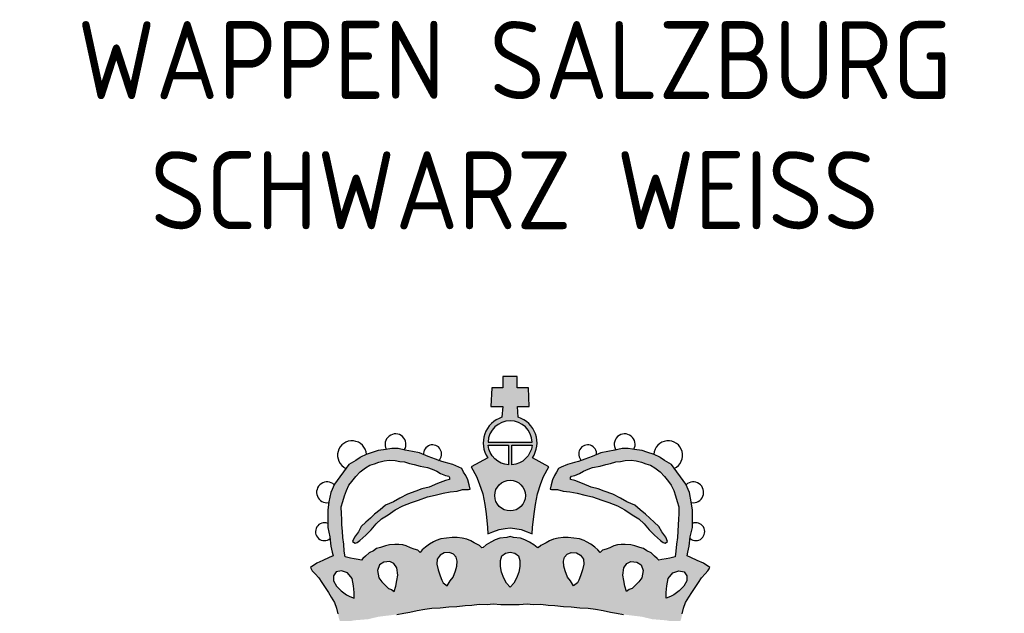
# Model space of a CAD drawing. Extents: x 0 to 182, y 0 to 263.
# Tile 187 of 249: x 57 to 89, y 182 to 201. Entities that reach past the tile are written whole.
import ezdxf

# ---------------------------------------------------------------- set-up
doc = ezdxf.new("R2010")
doc.units = 0
doc.header["$LTSCALE"] = 10
doc.layers.get('0').update_dxf_attribs({"linetype": 'CONTINUOUS'})
doc.layers.add('TXT_025', color=2, linetype='CONTINUOUS')
doc.layers.add('W_013', color=8, linetype='CONTINUOUS')
doc.styles.add('ISOCP', font='isocp.shx')

# ---------------------------------------------------------------- blocks, each defined once
blk = doc.blocks.new('SZBG_SW')
at = {"layer": 'W_013'}
h = blk.add_hatch(color=256, dxfattribs=at)
h.paths.add_polyline_path([(0.0133, 1.4435), (0.0133, 1.4646), (-0.0001, 1.4644), (-0.0135, 1.4646), (-0.0135, 1.4435), (-0.0346, 1.4431), (-0.0361, 1.408), (-0.0141, 1.4078), (-0.0154, 1.3878, 0.4997), (-0.0422, 1.3113), (-0.0733, 1.2946), (-0.0632, 1.2763), (-0.0581, 1.2632), (-0.0516, 1.2432), (-0.048, 1.2236), (-0.0453, 1.2061), (-0.0425, 1.1803), (-0.0419, 1.1683), (-0.0324, 1.1719), (-0.0206, 1.1761), (-0.0092, 1.178), (-0.0001, 1.1792), (0.009, 1.178), (0.0204, 1.1761), (0.0322, 1.1719), (0.0417, 1.1683), (0.0423, 1.1803), (0.0451, 1.2061), (0.0478, 1.2236), (0.0514, 1.2432), (0.0579, 1.2632), (0.063, 1.2763), (0.0731, 1.2946), (0.042, 1.3113, 0.4997), (0.0152, 1.3878), (0.0139, 1.4078), (0.0359, 1.408), (0.0344, 1.4431)])
h.paths.add_polyline_path([(0.0415, 1.3411), (-0.0417, 1.3411, -0.96192)], flags=16)
h.paths.add_polyline_path([(0.0033, 1.3352), (0.0413, 1.3352, -0.36057), (0.0033, 1.298)], flags=16)
h.paths.add_polyline_path([(-0.0029, 1.3352), (-0.0029, 1.298, -0.364533), (-0.0415, 1.3352)], flags=16)
h.paths.add_polyline_path([(0.0288, 1.2402, -1), (-0.029, 1.2402, -1)], flags=16)
h = blk.add_hatch(color=256, dxfattribs=at)
h.paths.add_polyline_path([(-0.0531, 1.1418), (-0.058, 1.1459), (-0.0678, 1.1512), (-0.0741, 1.1547), (-0.0816, 1.158), (-0.0905, 1.1601), (-0.1001, 1.1613), (-0.1091, 1.1612), (-0.1198, 1.1598), (-0.1305, 1.1588), (-0.1395, 1.1557), (-0.1442, 1.1529), (-0.1521, 1.1486), (-0.1597, 1.1429), (-0.1655, 1.1377), (-0.1696, 1.1331), (-0.1739, 1.1375), (-0.1808, 1.139), (-0.1878, 1.1417), (-0.1955, 1.1455), (-0.2021, 1.1474), (-0.2094, 1.148), (-0.217, 1.1481), (-0.2271, 1.1476), (-0.2347, 1.1457), (-0.2442, 1.1423), (-0.2515, 1.1403), (-0.2576, 1.1363), (-0.2655, 1.1324), (-0.2722, 1.1258), (-0.2772, 1.1218), (-0.2801, 1.1186), (-0.2859, 1.1196), (-0.2937, 1.1208), (-0.3009, 1.1223), (-0.3107, 1.1245), (-0.3124, 1.1354), (-0.3134, 1.1485), (-0.315, 1.161), (-0.3157, 1.1732), (-0.3168, 1.1853), (-0.3172, 1.1955), (-0.3177, 1.2059), (-0.3179, 1.2187), (-0.3148, 1.2293), (-0.3116, 1.24), (-0.3083, 1.2495), (-0.3036, 1.2597), (-0.2982, 1.2668), (-0.2907, 1.276), (-0.2824, 1.2852), (-0.2723, 1.2926), (-0.2641, 1.2972), (-0.2554, 1.3), (-0.2472, 1.3034), (-0.2373, 1.3059), (-0.2277, 1.3069), (-0.2165, 1.306), (-0.2078, 1.3047), (-0.1991, 1.3035), (-0.1893, 1.3008), (-0.1806, 1.2989), (-0.1696, 1.2953), (-0.1555, 1.2934), (-0.1469, 1.2901), (-0.1382, 1.2861), (-0.1309, 1.2816), (-0.1217, 1.2778), (-0.1156, 1.2766), (-0.114, 1.2744), (-0.114, 1.2706), (-0.1217, 1.2686), (-0.1366, 1.2628), (-0.1526, 1.2561), (-0.166, 1.253), (-0.1774, 1.2488), (-0.1933, 1.2428), (-0.2079, 1.2354), (-0.2196, 1.2287), (-0.2347, 1.2219), (-0.2449, 1.2132), (-0.2552, 1.2049), (-0.2631, 1.1976), (-0.2715, 1.1898), (-0.2803, 1.1818), (-0.2858, 1.1719), (-0.2893, 1.1669), (-0.2932, 1.1616), (-0.2966, 1.1536), (-0.292, 1.1508), (-0.2881, 1.152), (-0.2832, 1.1558), (-0.272, 1.1657), (-0.2618, 1.1758), (-0.2525, 1.1867), (-0.2425, 1.1964), (-0.23, 1.2041), (-0.2163, 1.2133), (-0.202, 1.2209), (-0.1857, 1.2271), (-0.1729, 1.2317), (-0.1555, 1.2379), (-0.1409, 1.2409), (-0.1261, 1.2445), (-0.1128, 1.2473), (-0.1, 1.2486), (-0.0896, 1.2516), (-0.0783, 1.2518), (-0.0753, 1.2521), (-0.0775, 1.2602), (-0.0799, 1.2697), (-0.0837, 1.2778), (-0.0876, 1.2846), (-0.091, 1.2912), (-0.0964, 1.2939), (-0.1079, 1.2987), (-0.1171, 1.3015), (-0.1215, 1.3027), (-0.1287, 1.3045), (-0.1406, 1.3087), (-0.1544, 1.314), (-0.1708, 1.3205), (-0.1841, 1.3233), (-0.1974, 1.3257), (-0.211, 1.3291), (-0.2226, 1.3289), (-0.2386, 1.3265), (-0.2487, 1.3251), (-0.2577, 1.3217), (-0.2714, 1.3178), (-0.2821, 1.3127), (-0.2824, 1.3118), (-0.2906, 1.3061), (-0.304, 1.2987), (-0.331, 1.2614), (-0.3376, 1.2458), (-0.3412, 1.2287), (-0.3432, 1.2128), (-0.3434, 1.1943), (-0.3432, 1.1798), (-0.3393, 1.1624), (-0.3374, 1.145), (-0.335, 1.1336), (-0.3333, 1.1267), (-0.3406, 1.1236), (-0.3524, 1.1182), (-0.3639, 1.1126), (-0.376, 1.1048), (-0.3749, 1.1021), (-0.3725, 1.0984), (-0.3672, 1.0927), (-0.3603, 1.0854), (-0.3547, 1.0765), (-0.3482, 1.0669), (-0.3421, 1.0573), (-0.3367, 1.0488), (-0.3305, 1.0389), (-0.3268, 1.0278), (-0.3243, 1.0174), (-0.3224, 1.009), (-0.3206, 1.0035), (-0.3198, 1), (-0.3065, 1.0027), (-0.2935, 1.0052), (-0.2836, 1.006), (-0.2676, 1.0073), (-0.2479, 1.012), (-0.2262, 1.0146), (-0.2134, 1.0163), (-0.2003, 1.0187), (-0.189, 1.0206), (-0.1751, 1.0237), (-0.1609, 1.0264), (-0.1472, 1.028), (-0.1316, 1.029), (-0.1153, 1.0303), (-0.1006, 1.031), (-0.0846, 1.0332), (-0.0719, 1.0336), (-0.0582, 1.0355), (-0.0434, 1.0351), (-0.0321, 1.0362), (-0.0174, 1.0351), (-0.0001, 1.0352), (0.0172, 1.0351), (0.0319, 1.0362), (0.0432, 1.0351), (0.058, 1.0355), (0.0717, 1.0336), (0.0844, 1.0332), (0.1004, 1.031), (0.1151, 1.0303), (0.1314, 1.029), (0.147, 1.028), (0.1607, 1.0264), (0.1749, 1.0237), (0.1888, 1.0206), (0.2001, 1.0187), (0.2132, 1.0163), (0.226, 1.0146), (0.2477, 1.012), (0.2674, 1.0073), (0.2834, 1.006), (0.2933, 1.0052), (0.3063, 1.0027), (0.3196, 1), (0.3204, 1.0035), (0.3222, 1.009), (0.3241, 1.0174), (0.3266, 1.0278), (0.3303, 1.0389), (0.3365, 1.0488), (0.3419, 1.0573), (0.348, 1.0669), (0.3545, 1.0765), (0.3601, 1.0854), (0.367, 1.0927), (0.3723, 1.0984), (0.3747, 1.1021), (0.3758, 1.1048), (0.3637, 1.1126), (0.3522, 1.1182), (0.3404, 1.1236), (0.3331, 1.1267), (0.3348, 1.1336), (0.3372, 1.145), (0.3391, 1.1624), (0.343, 1.1798), (0.3432, 1.1943), (0.343, 1.2128), (0.341, 1.2287), (0.3374, 1.2458), (0.3308, 1.2614), (0.3038, 1.2987), (0.2904, 1.3061), (0.2822, 1.3118), (0.2819, 1.3127), (0.2712, 1.3178), (0.2575, 1.3217), (0.2485, 1.3251), (0.2384, 1.3265), (0.2224, 1.3289), (0.2108, 1.3291), (0.1972, 1.3257), (0.1839, 1.3233), (0.1706, 1.3205), (0.1542, 1.314), (0.1404, 1.3087), (0.1285, 1.3045), (0.1213, 1.3027), (0.1169, 1.3015), (0.1077, 1.2987), (0.0962, 1.2939), (0.0908, 1.2912), (0.0874, 1.2846), (0.0835, 1.2778), (0.0797, 1.2697), (0.0773, 1.2602), (0.0751, 1.2521), (0.0781, 1.2518), (0.0894, 1.2516), (0.0998, 1.2486), (0.1126, 1.2473), (0.1259, 1.2445), (0.1407, 1.2409), (0.1553, 1.2379), (0.1727, 1.2317), (0.1855, 1.2271), (0.2018, 1.2209), (0.2161, 1.2133), (0.2298, 1.2041), (0.2423, 1.1964), (0.2523, 1.1867), (0.2616, 1.1758), (0.2718, 1.1657), (0.283, 1.1558), (0.2879, 1.152), (0.2918, 1.1508), (0.2964, 1.1536), (0.293, 1.1616), (0.2891, 1.1669), (0.2856, 1.1719), (0.2801, 1.1818), (0.2713, 1.1898), (0.2629, 1.1976), (0.255, 1.2049), (0.2447, 1.2132), (0.2345, 1.2219), (0.2194, 1.2287), (0.2077, 1.2354), (0.1931, 1.2428), (0.1772, 1.2488), (0.1658, 1.253), (0.1524, 1.2561), (0.1364, 1.2628), (0.1215, 1.2686), (0.1138, 1.2706), (0.1138, 1.2744), (0.1154, 1.2766), (0.1215, 1.2778), (0.1307, 1.2816), (0.138, 1.2861), (0.1467, 1.2901), (0.1553, 1.2934), (0.1694, 1.2953), (0.1804, 1.2989), (0.1891, 1.3008), (0.1989, 1.3035), (0.2076, 1.3047), (0.2163, 1.306), (0.2275, 1.3069), (0.2371, 1.3059), (0.247, 1.3034), (0.2552, 1.3), (0.2639, 1.2972), (0.2721, 1.2926), (0.2822, 1.2852), (0.2905, 1.276), (0.298, 1.2668), (0.3034, 1.2597), (0.3081, 1.2495), (0.3114, 1.24), (0.3146, 1.2293), (0.3177, 1.2187), (0.3175, 1.2059), (0.317, 1.1955), (0.3166, 1.1853), (0.3156, 1.1732), (0.3148, 1.161), (0.3132, 1.1485), (0.3122, 1.1354), (0.3105, 1.1245), (0.3007, 1.1223), (0.2935, 1.1208), (0.2857, 1.1196), (0.2799, 1.1186), (0.277, 1.1218), (0.272, 1.1258), (0.2653, 1.1324), (0.2574, 1.1363), (0.2513, 1.1403), (0.244, 1.1423), (0.2345, 1.1457), (0.2269, 1.1476), (0.2168, 1.1481), (0.2092, 1.148), (0.2019, 1.1474), (0.1953, 1.1455), (0.1876, 1.1417), (0.1806, 1.139), (0.1737, 1.1375), (0.1694, 1.1331), (0.1653, 1.1377), (0.1595, 1.1429), (0.1519, 1.1486), (0.144, 1.1529), (0.1393, 1.1557), (0.1303, 1.1588), (0.1196, 1.1598), (0.1089, 1.1612), (0.0999, 1.1613), (0.0903, 1.1601), (0.0814, 1.158), (0.0739, 1.1547), (0.0676, 1.1512), (0.0578, 1.1459), (0.0529, 1.1418), (0.0509, 1.1426), (0.0447, 1.1475), (0.0365, 1.1523), (0.0278, 1.1566), (0.0194, 1.1597), (0.0063, 1.161), (-0.0001, 1.1629), (-0.0065, 1.161), (-0.0196, 1.1597), (-0.028, 1.1566), (-0.0367, 1.1523), (-0.0449, 1.1475), (-0.051, 1.1426)])
h.paths.add_polyline_path([(-0.0185, 1.1069), (-0.0181, 1.1176), (-0.0154, 1.1266), (-0.009, 1.1317), (0, 1.1334), (0.009, 1.1317), (0.0154, 1.1266), (0.0182, 1.1176), (0.0185, 1.1069), (0.0161, 1.0956), (0.0118, 1.0843), (0.0067, 1.0752), (-0.0002, 1.0678), (-0.0067, 1.0752), (-0.0118, 1.0843), (-0.0161, 1.0956)], flags=16)
h.paths.add_polyline_path([(-0.1004, 1.1072), (-0.103, 1.0982), (-0.1075, 1.0867), (-0.1128, 1.0795), (-0.1184, 1.0701), (-0.1259, 1.0756), (-0.1284, 1.0806), (-0.1321, 1.0887), (-0.1358, 1.1), (-0.1379, 1.1111), (-0.1372, 1.1203), (-0.132, 1.1281), (-0.1244, 1.1324), (-0.1143, 1.1331), (-0.107, 1.1296), (-0.1019, 1.1243), (-0.0997, 1.1168)], flags=16)
h.paths.add_polyline_path([(0.1003, 1.1168), (0.1025, 1.1243), (0.1076, 1.1296), (0.1149, 1.1331), (0.125, 1.1324), (0.1326, 1.1281), (0.1378, 1.1203), (0.1385, 1.1111), (0.1363, 1.1), (0.1327, 1.0887), (0.129, 1.0806), (0.1265, 1.0756), (0.119, 1.0701), (0.1134, 1.0795), (0.108, 1.0867), (0.1036, 1.0982), (0.101, 1.1072)], flags=16)
h.paths.add_polyline_path([(-0.2117, 1.0904), (-0.2136, 1.0803), (-0.2154, 1.0696), (-0.2187, 1.0592), (-0.2233, 1.0633), (-0.2288, 1.0653), (-0.234, 1.0703), (-0.2417, 1.0779), (-0.2474, 1.085), (-0.2496, 1.0992), (-0.2463, 1.1096), (-0.2379, 1.115), (-0.2268, 1.1163), (-0.219, 1.1125), (-0.2134, 1.1043)], flags=16)
h.paths.add_polyline_path([(-0.2948, 1.0704), (-0.2935, 1.0579), (-0.2939, 1.0472), (-0.3016, 1.0502), (-0.3083, 1.0534), (-0.3181, 1.0608), (-0.3272, 1.0698), (-0.3326, 1.0797), (-0.3325, 1.0893), (-0.3276, 1.0965), (-0.3177, 1.0987), (-0.3064, 1.0948), (-0.2972, 1.0838)], flags=16)
h.paths.add_polyline_path([(0.2123, 1.0904), (0.2139, 1.1043), (0.2196, 1.1125), (0.2274, 1.1163), (0.2384, 1.115), (0.2469, 1.1096), (0.2501, 1.0992), (0.248, 1.085), (0.2423, 1.0779), (0.2346, 1.0703), (0.2294, 1.0653), (0.2239, 1.0633), (0.2193, 1.0592), (0.216, 1.0696), (0.2142, 1.0803)], flags=16)
h.paths.add_polyline_path([(0.2948, 1.0704), (0.2972, 1.0838), (0.3064, 1.0948), (0.3177, 1.0987), (0.3276, 1.0965), (0.3325, 1.0893), (0.3326, 1.0797), (0.3272, 1.0698), (0.3181, 1.0608), (0.3083, 1.0534), (0.3016, 1.0502), (0.2939, 1.0472), (0.2935, 1.0579)], flags=16)
blk.add_lwpolyline([(-0.0154, 1.3878, 0.4997), (-0.0422, 1.3113), (-0.0733, 1.2946), (-0.0632, 1.2763), (-0.0581, 1.2632), (-0.0516, 1.2432), (-0.048, 1.2236), (-0.0453, 1.2061), (-0.0425, 1.1803), (-0.0419, 1.1683), (-0.0324, 1.1719), (-0.0206, 1.1761), (-0.0092, 1.178), (-0.0001, 1.1792), (0.009, 1.178), (0.0204, 1.1761), (0.0322, 1.1719), (0.0417, 1.1683), (0.0423, 1.1803), (0.0451, 1.2061), (0.0478, 1.2236), (0.0514, 1.2432), (0.0579, 1.2632), (0.063, 1.2763), (0.0731, 1.2946), (0.042, 1.3113, 0.4997), (0.0152, 1.3878), (0.0139, 1.4078), (0.0359, 1.408), (0.0344, 1.4431), (0.0133, 1.4435), (0.0133, 1.4646), (-0.0001, 1.4644), (-0.0135, 1.4646), (-0.0135, 1.4435), (-0.0346, 1.4431), (-0.0361, 1.408), (-0.0141, 1.4078)], format="xyb", close=True)
for points in [[(0.0415, 1.3411, 0.96192), (-0.0417, 1.3411)], [(-0.0029, 1.298, -0.364533), (-0.0415, 1.3352), (-0.0029, 1.3352)], [(0.0033, 1.298), (0.0033, 1.3352), (0.0413, 1.3352, -0.36057)]]:
    blk.add_lwpolyline(points, format="xyb", close=True, dxfattribs=at)
for points in [[(-0.2134, 1.0163), (-0.2003, 1.0187), (-0.189, 1.0206), (-0.1751, 1.0237), (-0.1609, 1.0264), (-0.1472, 1.028), (-0.1316, 1.029), (-0.1153, 1.0303), (-0.1006, 1.031), (-0.0846, 1.0332), (-0.0719, 1.0336), (-0.0582, 1.0355), (-0.0434, 1.0351), (-0.0321, 1.0362), (-0.0174, 1.0351), (-0.0001, 1.0352), (0.0172, 1.0351), (0.0319, 1.0362), (0.0432, 1.0351), (0.058, 1.0355), (0.0717, 1.0336), (0.0844, 1.0332), (0.1004, 1.031), (0.1151, 1.0303), (0.1314, 1.029), (0.147, 1.028), (0.1607, 1.0264), (0.1749, 1.0237), (0.1888, 1.0206), (0.2001, 1.0187), (0.2132, 1.0163)], [(0.3241, 1.0174), (0.3266, 1.0278), (0.3303, 1.0389), (0.3365, 1.0488), (0.3419, 1.0573), (0.348, 1.0669), (0.3545, 1.0765), (0.3601, 1.0854), (0.367, 1.0927), (0.3723, 1.0984), (0.3747, 1.1021), (0.3758, 1.1048), (0.3637, 1.1126), (0.3522, 1.1182), (0.3404, 1.1236), (0.3331, 1.1267), (0.3348, 1.1336), (0.3372, 1.145), (0.3391, 1.1624), (0.343, 1.1798), (0.3432, 1.1943), (0.343, 1.2128), (0.341, 1.2287), (0.3374, 1.2458), (0.3308, 1.2614), (0.3038, 1.2987), (0.2904, 1.3061), (0.2822, 1.3118), (0.2819, 1.3127), (0.2712, 1.3178), (0.2575, 1.3217), (0.2485, 1.3251), (0.2384, 1.3265), (0.2224, 1.3289), (0.2108, 1.3291), (0.1972, 1.3257), (0.1839, 1.3233), (0.1706, 1.3205), (0.1542, 1.314), (0.1404, 1.3087), (0.1285, 1.3045), (0.1213, 1.3027), (0.1169, 1.3015), (0.1077, 1.2987), (0.0962, 1.2939), (0.0908, 1.2912), (0.0874, 1.2846), (0.0835, 1.2778), (0.0797, 1.2697), (0.0773, 1.2602), (0.0751, 1.2521), (0.0781, 1.2518), (0.0894, 1.2516), (0.0998, 1.2486), (0.1126, 1.2473), (0.1259, 1.2445), (0.1407, 1.2409), (0.1553, 1.2379), (0.1727, 1.2317), (0.1855, 1.2271), (0.2018, 1.2209), (0.2161, 1.2133), (0.2298, 1.2041), (0.2423, 1.1964), (0.2523, 1.1867), (0.2616, 1.1758), (0.2718, 1.1657), (0.283, 1.1558), (0.2879, 1.152), (0.2918, 1.1508), (0.2964, 1.1536), (0.293, 1.1616), (0.2891, 1.1669), (0.2856, 1.1719), (0.2801, 1.1818), (0.2713, 1.1898), (0.2629, 1.1976), (0.255, 1.2049), (0.2447, 1.2132), (0.2345, 1.2219), (0.2194, 1.2287), (0.2077, 1.2354), (0.1931, 1.2428), (0.1772, 1.2488), (0.1658, 1.253), (0.1524, 1.2561), (0.1364, 1.2628), (0.1215, 1.2686), (0.1138, 1.2706), (0.1138, 1.2744), (0.1154, 1.2766), (0.1215, 1.2778), (0.1307, 1.2816), (0.138, 1.2861), (0.1467, 1.2901), (0.1553, 1.2934), (0.1694, 1.2953), (0.1804, 1.2989), (0.1891, 1.3008), (0.1989, 1.3035), (0.2076, 1.3047), (0.2163, 1.306), (0.2275, 1.3069), (0.2371, 1.3059), (0.247, 1.3034), (0.2552, 1.3), (0.2639, 1.2972), (0.2721, 1.2926), (0.2822, 1.2852), (0.2905, 1.276), (0.298, 1.2668), (0.3034, 1.2597), (0.3081, 1.2495), (0.3114, 1.24), (0.3146, 1.2293), (0.3177, 1.2187), (0.3175, 1.2059), (0.317, 1.1955), (0.3166, 1.1853), (0.3156, 1.1732), (0.3148, 1.161), (0.3132, 1.1485), (0.3122, 1.1354), (0.3105, 1.1245), (0.3007, 1.1223), (0.2935, 1.1208), (0.2857, 1.1196), (0.2799, 1.1186), (0.277, 1.1218), (0.272, 1.1258), (0.2653, 1.1324), (0.2574, 1.1363), (0.2513, 1.1403), (0.244, 1.1423), (0.2345, 1.1457), (0.2269, 1.1476), (0.2168, 1.1481), (0.2092, 1.148), (0.2019, 1.1474), (0.1953, 1.1455), (0.1876, 1.1417), (0.1806, 1.139), (0.1737, 1.1375), (0.1694, 1.1331), (0.1653, 1.1377), (0.1595, 1.1429), (0.1519, 1.1486), (0.144, 1.1529), (0.1393, 1.1557), (0.1303, 1.1588), (0.1196, 1.1598), (0.1089, 1.1612), (0.0999, 1.1613), (0.0903, 1.1601), (0.0814, 1.158), (0.0739, 1.1547), (0.0676, 1.1512), (0.0578, 1.1459), (0.0529, 1.1418), (0.0509, 1.1426), (0.0447, 1.1475), (0.0365, 1.1523), (0.0278, 1.1566), (0.0194, 1.1597), (0.0063, 1.161), (-0.0001, 1.1629), (-0.0065, 1.161), (-0.0196, 1.1597), (-0.028, 1.1566), (-0.0367, 1.1523), (-0.0449, 1.1475), (-0.051, 1.1426), (-0.0531, 1.1418), (-0.058, 1.1459), (-0.0678, 1.1512), (-0.0741, 1.1547), (-0.0816, 1.158), (-0.0905, 1.1601), (-0.1001, 1.1613), (-0.1091, 1.1612), (-0.1198, 1.1598), (-0.1305, 1.1588), (-0.1395, 1.1557), (-0.1442, 1.1529), (-0.1521, 1.1486), (-0.1597, 1.1429), (-0.1655, 1.1377), (-0.1696, 1.1331), (-0.1739, 1.1375), (-0.1808, 1.139), (-0.1878, 1.1417), (-0.1955, 1.1455), (-0.2021, 1.1474), (-0.2094, 1.148), (-0.217, 1.1481), (-0.2271, 1.1476), (-0.2347, 1.1457), (-0.2442, 1.1423), (-0.2515, 1.1403), (-0.2576, 1.1363), (-0.2655, 1.1324), (-0.2722, 1.1258), (-0.2772, 1.1218), (-0.2801, 1.1186), (-0.2859, 1.1196), (-0.2937, 1.1208), (-0.3009, 1.1223), (-0.3107, 1.1245), (-0.3124, 1.1354), (-0.3134, 1.1485), (-0.315, 1.161), (-0.3157, 1.1732), (-0.3168, 1.1853), (-0.3172, 1.1955), (-0.3177, 1.2059), (-0.3179, 1.2187), (-0.3148, 1.2293), (-0.3116, 1.24), (-0.3083, 1.2495), (-0.3036, 1.2597), (-0.2982, 1.2668), (-0.2907, 1.276), (-0.2824, 1.2852), (-0.2723, 1.2926), (-0.2641, 1.2972), (-0.2554, 1.3), (-0.2472, 1.3034), (-0.2373, 1.3059), (-0.2277, 1.3069), (-0.2165, 1.306), (-0.2078, 1.3047), (-0.1991, 1.3035), (-0.1893, 1.3008), (-0.1806, 1.2989), (-0.1696, 1.2953), (-0.1555, 1.2934), (-0.1469, 1.2901), (-0.1382, 1.2861), (-0.1309, 1.2816), (-0.1217, 1.2778), (-0.1156, 1.2766), (-0.114, 1.2744), (-0.114, 1.2706), (-0.1217, 1.2686), (-0.1366, 1.2628), (-0.1526, 1.2561), (-0.166, 1.253), (-0.1774, 1.2488), (-0.1933, 1.2428), (-0.2079, 1.2354), (-0.2196, 1.2287), (-0.2347, 1.2219), (-0.2449, 1.2132), (-0.2552, 1.2049), (-0.2631, 1.1976), (-0.2715, 1.1898), (-0.2803, 1.1818), (-0.2858, 1.1719), (-0.2893, 1.1669), (-0.2932, 1.1616), (-0.2966, 1.1536), (-0.292, 1.1508), (-0.2881, 1.152), (-0.2832, 1.1558), (-0.272, 1.1657), (-0.2618, 1.1758), (-0.2525, 1.1867), (-0.2425, 1.1964), (-0.23, 1.2041), (-0.2163, 1.2133), (-0.202, 1.2209), (-0.1857, 1.2271), (-0.1729, 1.2317), (-0.1555, 1.2379), (-0.1409, 1.2409), (-0.1261, 1.2445), (-0.1128, 1.2473), (-0.1, 1.2486), (-0.0896, 1.2516), (-0.0783, 1.2518), (-0.0753, 1.2521), (-0.0775, 1.2602), (-0.0799, 1.2697), (-0.0837, 1.2778), (-0.0876, 1.2846), (-0.091, 1.2912), (-0.0964, 1.2939), (-0.1079, 1.2987), (-0.1171, 1.3015), (-0.1215, 1.3027), (-0.1287, 1.3045), (-0.1406, 1.3087), (-0.1544, 1.314), (-0.1708, 1.3205), (-0.1841, 1.3233), (-0.1974, 1.3257), (-0.211, 1.3291), (-0.2226, 1.3289), (-0.2386, 1.3265), (-0.2487, 1.3251), (-0.2577, 1.3217), (-0.2714, 1.3178), (-0.2821, 1.3127), (-0.2824, 1.3118), (-0.2906, 1.3061), (-0.304, 1.2987), (-0.331, 1.2614), (-0.3376, 1.2458), (-0.3412, 1.2287), (-0.3432, 1.2128), (-0.3434, 1.1943), (-0.3432, 1.1798), (-0.3393, 1.1624), (-0.3374, 1.145), (-0.335, 1.1336), (-0.3333, 1.1267), (-0.3406, 1.1236), (-0.3524, 1.1182), (-0.3639, 1.1126), (-0.376, 1.1048), (-0.3749, 1.1021), (-0.3725, 1.0984), (-0.3672, 1.0927), (-0.3603, 1.0854), (-0.3547, 1.0765), (-0.3482, 1.0669), (-0.3421, 1.0573), (-0.3367, 1.0488), (-0.3305, 1.0389), (-0.3268, 1.0278), (-0.3243, 1.0174)], [(-0.0002, 1.0678), (-0.0067, 1.0752), (-0.0118, 1.0843), (-0.0161, 1.0956), (-0.0185, 1.1069), (-0.0181, 1.1176), (-0.0154, 1.1266), (-0.009, 1.1317), (0, 1.1334), (0.009, 1.1317), (0.0154, 1.1266), (0.0182, 1.1176), (0.0185, 1.1069), (0.0161, 1.0956), (0.0118, 1.0843), (0.0067, 1.0752), (-0.0002, 1.0678)]]:
    blk.add_lwpolyline(points, dxfattribs=at)
for points in [[(-0.1184, 1.0701), (-0.1128, 1.0795), (-0.1075, 1.0867), (-0.103, 1.0982), (-0.1004, 1.1072), (-0.0997, 1.1168), (-0.1019, 1.1243), (-0.107, 1.1296), (-0.1143, 1.1331), (-0.1244, 1.1324), (-0.132, 1.1281), (-0.1372, 1.1203), (-0.1379, 1.1111), (-0.1358, 1.1), (-0.1321, 1.0887), (-0.1284, 1.0806), (-0.1259, 1.0756)], [(0.119, 1.0701), (0.1134, 1.0795), (0.108, 1.0867), (0.1036, 1.0982), (0.101, 1.1072), (0.1003, 1.1168), (0.1025, 1.1243), (0.1076, 1.1296), (0.1149, 1.1331), (0.125, 1.1324), (0.1326, 1.1281), (0.1378, 1.1203), (0.1385, 1.1111), (0.1363, 1.1), (0.1327, 1.0887), (0.129, 1.0806), (0.1265, 1.0756)], [(-0.2187, 1.0592), (-0.2154, 1.0696), (-0.2136, 1.0803), (-0.2117, 1.0904), (-0.2134, 1.1043), (-0.219, 1.1125), (-0.2268, 1.1163), (-0.2379, 1.115), (-0.2463, 1.1096), (-0.2496, 1.0992), (-0.2474, 1.085), (-0.2417, 1.0779), (-0.234, 1.0703), (-0.2288, 1.0653), (-0.2233, 1.0633)], [(0.2193, 1.0592), (0.216, 1.0696), (0.2142, 1.0803), (0.2123, 1.0904), (0.2139, 1.1043), (0.2196, 1.1125), (0.2274, 1.1163), (0.2384, 1.115), (0.2469, 1.1096), (0.2501, 1.0992), (0.248, 1.085), (0.2423, 1.0779), (0.2346, 1.0703), (0.2294, 1.0653), (0.2239, 1.0633)], [(-0.2939, 1.0472), (-0.2935, 1.0579), (-0.2948, 1.0704), (-0.2972, 1.0838), (-0.3064, 1.0948), (-0.3177, 1.0987), (-0.3276, 1.0965), (-0.3325, 1.0893), (-0.3326, 1.0797), (-0.3272, 1.0698), (-0.3181, 1.0608), (-0.3083, 1.0534), (-0.3016, 1.0502)], [(0.2939, 1.0472), (0.2935, 1.0579), (0.2948, 1.0704), (0.2972, 1.0838), (0.3064, 1.0948), (0.3177, 1.0987), (0.3276, 1.0965), (0.3325, 1.0893), (0.3326, 1.0797), (0.3272, 1.0698), (0.3181, 1.0608), (0.3083, 1.0534), (0.3016, 1.0502)]]:
    blk.add_lwpolyline(points, close=True, dxfattribs=at)
blk.add_circle((-0.0001, 1.2402), 0.0289, dxfattribs=at)
for centre, radius, start, end in [((-0.2158, 1.3368), 0.0197, 326.6017, 208.8912), ((0.2156, 1.3368), 0.0197, 331.1088, 213.3983), ((-0.2978, 1.3162), 0.0272, 3.8882, 245.1789), ((-0.1461, 1.3188), 0.0169, 312.3967, 185.9056), ((0.1459, 1.3188), 0.0169, 354.0944, 227.6033), ((0.2976, 1.3162), 0.0272, 294.8211, 176.1118), ((-0.3448, 1.2463), 0.0197, 46.9333, 279.7244), ((0.3446, 1.2463), 0.0197, 260.2756, 133.0667), ((-0.3496, 1.1722), 0.0169, 68.0962, 309.0799), ((0.3494, 1.1722), 0.0169, 230.9201, 111.9038)]:
    blk.add_arc(centre, radius, start, end, dxfattribs=at)

msp = doc.modelspace()

# ---------------------------------------------------------------- block references
at = {"xscale": 17, "yscale": 17, "zscale": 17}
msp.add_blockref('SZBG_SW', (72.814, 164.286), dxfattribs=at)

# ---------------------------------------------------------------- texts
at = {"layer": 'TXT_025', "insert": (72.955, 200.567), "char_height": 2.5, "attachment_point": 2, "style": 'ISOCP'}
msp.add_mtext('WAPPEN SALZBURG\\PSCHWARZ WEISS', dxfattribs=at)

doc.saveas('drawing.dxf')
